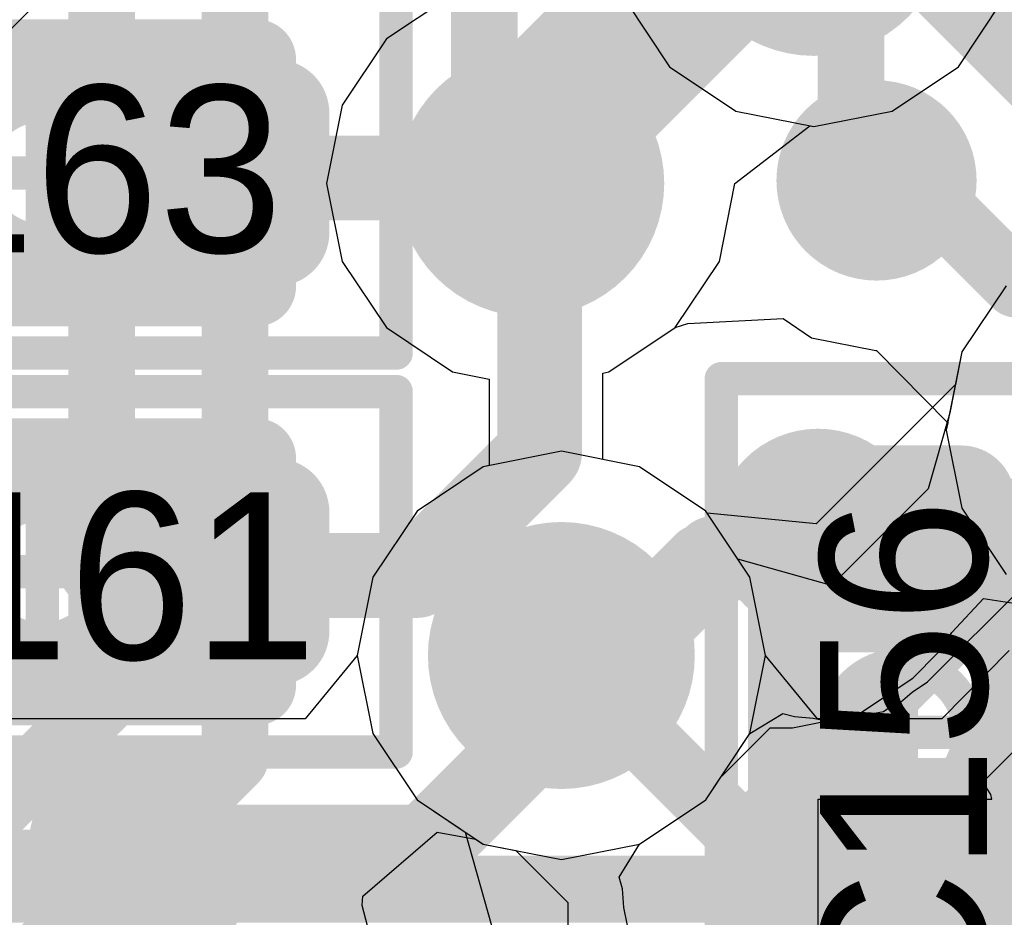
# Model space of a CAD drawing. Header units: millimetres. Extents: x -2 to 68, y -2 to 27.4.
# Tile 215 of 256: x 22.6 to 24, y 19.3 to 20.6. Entities that reach past the tile are written whole.
import ezdxf

# ---------------------------------------------------------------- set-up
doc = ezdxf.new("R2010")
doc.units = ezdxf.units.MM
for name, color, linetype in [('BottomLayer', 5, 'Continuous'), ('BottomPaste', 16, 'Continuous'), ('BottomSolder', 6, 'Continuous'), ('DrillGuide', 244, 'Continuous'), ('Mechanical13', 56, 'Continuous'), ('Mechanical15', 56, 'Continuous'), ('Mechanical2', 216, 'Continuous'), ('MidLayer1', 16, 'Continuous'), ('MidLayer2', 76, 'Continuous'), ('MidLayer3', 90, 'Continuous'), ('MidLayer4', 156, 'Continuous'), ('MidLayer5', 130, 'Continuous'), ('MidLayer6', 216, 'Continuous'), ('MidLayer7', 6, 'Continuous'), ('MidLayer8', 54, 'Continuous'), ('MultiLayer', 9, 'Continuous'), ('TopLayer', 1, 'Continuous'), ('TopPaste', 8, 'Continuous'), ('TopSolder', 216, 'Continuous'), ('ViaHoleLayer', 16, 'Continuous')]:
    doc.layers.add(name, color=color, linetype=linetype)

# ---------------------------------------------------------------- blocks, each defined once
blk = doc.blocks.new('SDINBDG4_16G_F_________1_B_51')
at = {"layer": 'BottomLayer', "const_width": 0.125}
for points in [[(-2.3125, 1.75, 1), (-2.1875, 1.75, 1)], [(-2.3125, 1.25, 1), (-2.1875, 1.25, 1)], [(-1.3125, 1.25, 1), (-1.1875, 1.25, 1)], [(-2.3125, 0.75, 1), (-2.1875, 0.75, 1)], [(-1.3125, 0.75, 1), (-1.1875, 0.75, 1)]]:
    blk.add_lwpolyline(points, format="xyb", close=True, dxfattribs=at)
at = {"layer": 'BottomPaste', "const_width": 0.125}
for points in [[(-2.3125, 1.75, 1), (-2.1875, 1.75, 1)], [(-2.3125, 1.25, 1), (-2.1875, 1.25, 1)], [(-1.3125, 1.25, 1), (-1.1875, 1.25, 1)], [(-2.3125, 0.75, 1), (-2.1875, 0.75, 1)], [(-1.3125, 0.75, 1), (-1.1875, 0.75, 1)]]:
    blk.add_lwpolyline(points, format="xyb", close=True, dxfattribs=at)
at = {"layer": 'BottomSolder', "const_width": 0.155}
for points in [[(-2.3275, 1.75, 1), (-2.1725, 1.75, 1)], [(-2.3275, 1.25, 1), (-2.1725, 1.25, 1)], [(-1.3275, 1.25, 1), (-1.1725, 1.25, 1)], [(-2.3275, 0.75, 1), (-2.1725, 0.75, 1)], [(-1.3275, 0.75, 1), (-1.1725, 0.75, 1)]]:
    blk.add_lwpolyline(points, format="xyb", close=True, dxfattribs=at)
blk = doc.blocks.new('CAP_0201_215')
at = {"layer": 'Mechanical13', "const_width": 0.12}
for points in [[(-0.32, -0.17), (-0.32, 0.17)], [(0.32, 0.17), (-0.32, 0.17)], [(0.32, -0.17), (0.32, 0.17)], [(0.32, -0.17), (-0.32, -0.17)]]:
    blk.add_lwpolyline(points, dxfattribs=at)
at = {"layer": 'Mechanical13', "const_width": 0.06}
for points in [[(-0.35, 0.17, 1), (-0.29, 0.17, 1)], [(-0.35, 0.17, 1), (-0.29, 0.17, 1)], [(0.29, 0.17, 1), (0.35, 0.17, 1)], [(0.29, 0.17, 1), (0.35, 0.17, 1)], [(-0.35, -0.17, 1), (-0.29, -0.17, 1)], [(-0.35, -0.17, 1), (-0.29, -0.17, 1)], [(0.29, -0.17, 1), (0.35, -0.17, 1)], [(0.29, -0.17, 1), (0.35, -0.17, 1)]]:
    blk.add_lwpolyline(points, format="xyb", close=True, dxfattribs=at)
at = {"layer": 'Mechanical15', "const_width": 0.05}
for points in [[(-0.53, -0.27), (-0.53, 0.27)], [(0.53, 0.27), (-0.53, 0.27)], [(0.53, -0.27), (0.53, 0.27)], [(0, -0.135), (0, 0.135)], [(0.135, 0), (-0.135, 0)], [(0.53, -0.27), (-0.53, -0.27)]]:
    blk.add_lwpolyline(points, dxfattribs=at)
at = {"layer": 'Mechanical15'}
for points, const_width in [([(-0.5425, 0.27, 1), (-0.5175, 0.27, 1)], 0.025), ([(-0.5425, 0.27, 1), (-0.5175, 0.27, 1)], 0.025), ([(0.5175, 0.27, 1), (0.5425, 0.27, 1)], 0.025), ([(0.5175, 0.27, 1), (0.5425, 0.27, 1)], 0.025), ([(-0.0125, 0.135, 1), (0.0125, 0.135, 1)], 0.025), ([(0.1013, 0, 1), (-0.1013, 0, 1)], 0.05), ([(-0.1475, 0, 1), (-0.1225, 0, 1)], 0.025), ([(-0.1138, 0, 1), (-0.0888, 0, 1)], 0.025), ([(0.0888, 0, 1), (0.1138, 0, 1)], 0.025), ([(0.1225, 0, 1), (0.1475, 0, 1)], 0.025), ([(-0.0125, -0.135, 1), (0.0125, -0.135, 1)], 0.025), ([(-0.5425, -0.27, 1), (-0.5175, -0.27, 1)], 0.025), ([(-0.5425, -0.27, 1), (-0.5175, -0.27, 1)], 0.025), ([(0.5175, -0.27, 1), (0.5425, -0.27, 1)], 0.025), ([(0.5175, -0.27, 1), (0.5425, -0.27, 1)], 0.025)]:
    blk.add_lwpolyline(points, format="xyb", close=True, dxfattribs=dict(at, const_width=const_width))
at = {"layer": 'TopLayer', "const_width": 0.0806}
for points in [[(-0.3897, 0.0894, 1), (-0.3091, 0.0894, 1)], [(-0.2409, 0.0894, 1), (-0.1603, 0.0894, 1)], [(0.1603, 0.0894, 1), (0.2409, 0.0894, 1)], [(0.3091, 0.0894, 1), (0.3897, 0.0894, 1)], [(-0.3897, -0.0894, 1), (-0.3091, -0.0894, 1)], [(-0.2409, -0.0894, 1), (-0.1603, -0.0894, 1)], [(0.1603, -0.0894, 1), (0.2409, -0.0894, 1)], [(0.3091, -0.0894, 1), (0.3897, -0.0894, 1)]]:
    blk.add_lwpolyline(points, format="xyb", close=True, dxfattribs=at)
at = {"layer": 'TopLayer'}
for points in [[(-0.2006, 0.17), (-0.3494, 0.17), (-0.2006, -0.17), (-0.3494, -0.17)], [(0.2006, -0.17), (0.3494, -0.17), (0.2006, 0.17), (0.3494, 0.17)], [(-0.12, 0.0894), (-0.43, 0.0894), (-0.12, -0.0894), (-0.43, -0.0894)], [(0.12, -0.0894), (0.43, -0.0894), (0.12, 0.0894), (0.43, 0.0894)]]:
    blk.add_solid(points, dxfattribs=at)
at = {"layer": 'TopPaste', "const_width": 0.0806}
for points in [[(-0.3897, 0.0894, 1), (-0.3091, 0.0894, 1)], [(-0.2409, 0.0894, 1), (-0.1603, 0.0894, 1)], [(0.1603, 0.0894, 1), (0.2409, 0.0894, 1)], [(0.3091, 0.0894, 1), (0.3897, 0.0894, 1)], [(-0.3897, -0.0894, 1), (-0.3091, -0.0894, 1)], [(-0.2409, -0.0894, 1), (-0.1603, -0.0894, 1)], [(0.1603, -0.0894, 1), (0.2409, -0.0894, 1)], [(0.3091, -0.0894, 1), (0.3897, -0.0894, 1)]]:
    blk.add_lwpolyline(points, format="xyb", close=True, dxfattribs=at)
at = {"layer": 'TopPaste'}
for points in [[(-0.2006, 0.17), (-0.3494, 0.17), (-0.2006, -0.17), (-0.3494, -0.17)], [(0.2006, -0.17), (0.3494, -0.17), (0.2006, 0.17), (0.3494, 0.17)], [(-0.12, 0.0894), (-0.43, 0.0894), (-0.12, -0.0894), (-0.43, -0.0894)], [(0.12, -0.0894), (0.43, -0.0894), (0.12, 0.0894), (0.43, 0.0894)]]:
    blk.add_solid(points, dxfattribs=at)
at = {"layer": 'TopSolder', "const_width": 0.0806}
for points in [[(-0.3897, 0.0894, 1), (-0.3091, 0.0894, 1)], [(-0.2409, 0.0894, 1), (-0.1603, 0.0894, 1)], [(0.1603, 0.0894, 1), (0.2409, 0.0894, 1)], [(0.3091, 0.0894, 1), (0.3897, 0.0894, 1)], [(-0.3897, -0.0894, 1), (-0.3091, -0.0894, 1)], [(-0.2409, -0.0894, 1), (-0.1603, -0.0894, 1)], [(0.1603, -0.0894, 1), (0.2409, -0.0894, 1)], [(0.3091, -0.0894, 1), (0.3897, -0.0894, 1)]]:
    blk.add_lwpolyline(points, format="xyb", close=True, dxfattribs=at)
at = {"layer": 'TopSolder'}
for points in [[(-0.2006, 0.17), (-0.3494, 0.17), (-0.2006, -0.17), (-0.3494, -0.17)], [(0.2006, -0.17), (0.3494, -0.17), (0.2006, 0.17), (0.3494, 0.17)], [(-0.12, 0.0894), (-0.43, 0.0894), (-0.12, -0.0894), (-0.43, -0.0894)], [(0.12, -0.0894), (0.43, -0.0894), (0.12, 0.0894), (0.43, 0.0894)]]:
    blk.add_solid(points, dxfattribs=at)
blk = doc.blocks.new('CAP_0201_329')
at = {"layer": 'Mechanical13', "const_width": 0.12}
for points in [[(-0.32, -0.17), (-0.32, 0.17)], [(-0.32, 0.17), (0.32, 0.17)], [(0.32, -0.17), (0.32, 0.17)], [(-0.32, -0.17), (0.32, -0.17)]]:
    blk.add_lwpolyline(points, dxfattribs=at)
at = {"layer": 'Mechanical13', "const_width": 0.06}
for points in [[(-0.35, 0.17, 1), (-0.29, 0.17, 1)], [(-0.35, 0.17, 1), (-0.29, 0.17, 1)], [(0.29, 0.17, 1), (0.35, 0.17, 1)], [(0.29, 0.17, 1), (0.35, 0.17, 1)], [(-0.35, -0.17, 1), (-0.29, -0.17, 1)], [(-0.35, -0.17, 1), (-0.29, -0.17, 1)], [(0.29, -0.17, 1), (0.35, -0.17, 1)], [(0.29, -0.17, 1), (0.35, -0.17, 1)]]:
    blk.add_lwpolyline(points, format="xyb", close=True, dxfattribs=at)
at = {"layer": 'Mechanical15', "const_width": 0.05}
for points in [[(-0.53, -0.27), (-0.53, 0.27)], [(-0.53, 0.27), (0.53, 0.27)], [(0.53, -0.27), (0.53, 0.27)], [(0, -0.135), (0, 0.135)], [(-0.135, 0), (0.135, 0)], [(-0.53, -0.27), (0.53, -0.27)]]:
    blk.add_lwpolyline(points, dxfattribs=at)
at = {"layer": 'Mechanical15'}
for points, const_width in [([(-0.5425, 0.27, 1), (-0.5175, 0.27, 1)], 0.025), ([(-0.5425, 0.27, 1), (-0.5175, 0.27, 1)], 0.025), ([(0.5175, 0.27, 1), (0.5425, 0.27, 1)], 0.025), ([(0.5175, 0.27, 1), (0.5425, 0.27, 1)], 0.025), ([(-0.0125, 0.135, 1), (0.0125, 0.135, 1)], 0.025), ([(0.1013, 0, 1), (-0.1013, 0, 1)], 0.05), ([(-0.1475, 0, 1), (-0.1225, 0, 1)], 0.025), ([(-0.1138, 0, 1), (-0.0888, 0, 1)], 0.025), ([(0.0888, 0, 1), (0.1138, 0, 1)], 0.025), ([(0.1225, 0, 1), (0.1475, 0, 1)], 0.025), ([(-0.0125, -0.135, 1), (0.0125, -0.135, 1)], 0.025), ([(-0.5425, -0.27, 1), (-0.5175, -0.27, 1)], 0.025), ([(-0.5425, -0.27, 1), (-0.5175, -0.27, 1)], 0.025), ([(0.5175, -0.27, 1), (0.5425, -0.27, 1)], 0.025), ([(0.5175, -0.27, 1), (0.5425, -0.27, 1)], 0.025)]:
    blk.add_lwpolyline(points, format="xyb", close=True, dxfattribs=dict(at, const_width=const_width))
at = {"layer": 'TopLayer', "const_width": 0.0806}
for points in [[(-0.3897, 0.0894, 1), (-0.3091, 0.0894, 1)], [(-0.2409, 0.0894, 1), (-0.1603, 0.0894, 1)], [(0.1603, 0.0894, 1), (0.2409, 0.0894, 1)], [(0.3091, 0.0894, 1), (0.3897, 0.0894, 1)], [(-0.3897, -0.0894, 1), (-0.3091, -0.0894, 1)], [(-0.2409, -0.0894, 1), (-0.1603, -0.0894, 1)], [(0.1603, -0.0894, 1), (0.2409, -0.0894, 1)], [(0.3091, -0.0894, 1), (0.3897, -0.0894, 1)]]:
    blk.add_lwpolyline(points, format="xyb", close=True, dxfattribs=at)
at = {"layer": 'TopLayer'}
for points in [[(-0.2006, 0.17), (-0.3494, 0.17), (-0.2006, -0.17), (-0.3494, -0.17)], [(0.2006, -0.17), (0.3494, -0.17), (0.2006, 0.17), (0.3494, 0.17)], [(-0.12, 0.0894), (-0.43, 0.0894), (-0.12, -0.0894), (-0.43, -0.0894)], [(0.12, -0.0894), (0.43, -0.0894), (0.12, 0.0894), (0.43, 0.0894)]]:
    blk.add_solid(points, dxfattribs=at)
at = {"layer": 'TopPaste', "const_width": 0.0806}
for points in [[(-0.3897, 0.0894, 1), (-0.3091, 0.0894, 1)], [(-0.2409, 0.0894, 1), (-0.1603, 0.0894, 1)], [(0.1603, 0.0894, 1), (0.2409, 0.0894, 1)], [(0.3091, 0.0894, 1), (0.3897, 0.0894, 1)], [(-0.3897, -0.0894, 1), (-0.3091, -0.0894, 1)], [(-0.2409, -0.0894, 1), (-0.1603, -0.0894, 1)], [(0.1603, -0.0894, 1), (0.2409, -0.0894, 1)], [(0.3091, -0.0894, 1), (0.3897, -0.0894, 1)]]:
    blk.add_lwpolyline(points, format="xyb", close=True, dxfattribs=at)
at = {"layer": 'TopPaste'}
for points in [[(-0.2006, 0.17), (-0.3494, 0.17), (-0.2006, -0.17), (-0.3494, -0.17)], [(0.2006, -0.17), (0.3494, -0.17), (0.2006, 0.17), (0.3494, 0.17)], [(-0.12, 0.0894), (-0.43, 0.0894), (-0.12, -0.0894), (-0.43, -0.0894)], [(0.12, -0.0894), (0.43, -0.0894), (0.12, 0.0894), (0.43, 0.0894)]]:
    blk.add_solid(points, dxfattribs=at)
at = {"layer": 'TopSolder', "const_width": 0.0806}
for points in [[(-0.3897, 0.0894, 1), (-0.3091, 0.0894, 1)], [(-0.2409, 0.0894, 1), (-0.1603, 0.0894, 1)], [(0.1603, 0.0894, 1), (0.2409, 0.0894, 1)], [(0.3091, 0.0894, 1), (0.3897, 0.0894, 1)], [(-0.3897, -0.0894, 1), (-0.3091, -0.0894, 1)], [(-0.2409, -0.0894, 1), (-0.1603, -0.0894, 1)], [(0.1603, -0.0894, 1), (0.2409, -0.0894, 1)], [(0.3091, -0.0894, 1), (0.3897, -0.0894, 1)]]:
    blk.add_lwpolyline(points, format="xyb", close=True, dxfattribs=at)
at = {"layer": 'TopSolder'}
for points in [[(-0.2006, 0.17), (-0.3494, 0.17), (-0.2006, -0.17), (-0.3494, -0.17)], [(0.2006, -0.17), (0.3494, -0.17), (0.2006, 0.17), (0.3494, 0.17)], [(-0.12, 0.0894), (-0.43, 0.0894), (-0.12, -0.0894), (-0.43, -0.0894)], [(0.12, -0.0894), (0.43, -0.0894), (0.12, 0.0894), (0.43, 0.0894)]]:
    blk.add_solid(points, dxfattribs=at)
blk = doc.blocks.new('CAP_0201_331')
at = {"layer": 'Mechanical13', "const_width": 0.12}
for points in [[(-0.32, -0.17), (-0.32, 0.17)], [(-0.32, 0.17), (0.32, 0.17)], [(0.32, -0.17), (0.32, 0.17)], [(-0.32, -0.17), (0.32, -0.17)]]:
    blk.add_lwpolyline(points, dxfattribs=at)
at = {"layer": 'Mechanical13', "const_width": 0.06}
for points in [[(-0.35, 0.17, 1), (-0.29, 0.17, 1)], [(-0.35, 0.17, 1), (-0.29, 0.17, 1)], [(0.29, 0.17, 1), (0.35, 0.17, 1)], [(0.29, 0.17, 1), (0.35, 0.17, 1)], [(-0.35, -0.17, 1), (-0.29, -0.17, 1)], [(-0.35, -0.17, 1), (-0.29, -0.17, 1)], [(0.29, -0.17, 1), (0.35, -0.17, 1)], [(0.29, -0.17, 1), (0.35, -0.17, 1)]]:
    blk.add_lwpolyline(points, format="xyb", close=True, dxfattribs=at)
at = {"layer": 'Mechanical15', "const_width": 0.05}
for points in [[(-0.53, -0.27), (-0.53, 0.27)], [(-0.53, 0.27), (0.53, 0.27)], [(0.53, -0.27), (0.53, 0.27)], [(0, -0.135), (0, 0.135)], [(-0.135, 0), (0.135, 0)], [(-0.53, -0.27), (0.53, -0.27)]]:
    blk.add_lwpolyline(points, dxfattribs=at)
at = {"layer": 'Mechanical15'}
for points, const_width in [([(-0.5425, 0.27, 1), (-0.5175, 0.27, 1)], 0.025), ([(-0.5425, 0.27, 1), (-0.5175, 0.27, 1)], 0.025), ([(0.5175, 0.27, 1), (0.5425, 0.27, 1)], 0.025), ([(0.5175, 0.27, 1), (0.5425, 0.27, 1)], 0.025), ([(-0.0125, 0.135, 1), (0.0125, 0.135, 1)], 0.025), ([(0.1013, 0, 1), (-0.1013, 0, 1)], 0.05), ([(-0.1475, 0, 1), (-0.1225, 0, 1)], 0.025), ([(-0.1138, 0, 1), (-0.0888, 0, 1)], 0.025), ([(0.0888, 0, 1), (0.1138, 0, 1)], 0.025), ([(0.1225, 0, 1), (0.1475, 0, 1)], 0.025), ([(-0.0125, -0.135, 1), (0.0125, -0.135, 1)], 0.025), ([(-0.5425, -0.27, 1), (-0.5175, -0.27, 1)], 0.025), ([(-0.5425, -0.27, 1), (-0.5175, -0.27, 1)], 0.025), ([(0.5175, -0.27, 1), (0.5425, -0.27, 1)], 0.025), ([(0.5175, -0.27, 1), (0.5425, -0.27, 1)], 0.025)]:
    blk.add_lwpolyline(points, format="xyb", close=True, dxfattribs=dict(at, const_width=const_width))
at = {"layer": 'TopLayer', "const_width": 0.0806}
for points in [[(-0.3897, 0.0894, 1), (-0.3091, 0.0894, 1)], [(-0.2409, 0.0894, 1), (-0.1603, 0.0894, 1)], [(0.1603, 0.0894, 1), (0.2409, 0.0894, 1)], [(0.3091, 0.0894, 1), (0.3897, 0.0894, 1)], [(-0.3897, -0.0894, 1), (-0.3091, -0.0894, 1)], [(-0.2409, -0.0894, 1), (-0.1603, -0.0894, 1)], [(0.1603, -0.0894, 1), (0.2409, -0.0894, 1)], [(0.3091, -0.0894, 1), (0.3897, -0.0894, 1)]]:
    blk.add_lwpolyline(points, format="xyb", close=True, dxfattribs=at)
at = {"layer": 'TopLayer'}
for points in [[(-0.2006, 0.17), (-0.3494, 0.17), (-0.2006, -0.17), (-0.3494, -0.17)], [(0.2006, -0.17), (0.3494, -0.17), (0.2006, 0.17), (0.3494, 0.17)], [(-0.12, 0.0894), (-0.43, 0.0894), (-0.12, -0.0894), (-0.43, -0.0894)], [(0.12, -0.0894), (0.43, -0.0894), (0.12, 0.0894), (0.43, 0.0894)]]:
    blk.add_solid(points, dxfattribs=at)
at = {"layer": 'TopPaste', "const_width": 0.0806}
for points in [[(-0.3897, 0.0894, 1), (-0.3091, 0.0894, 1)], [(-0.2409, 0.0894, 1), (-0.1603, 0.0894, 1)], [(0.1603, 0.0894, 1), (0.2409, 0.0894, 1)], [(0.3091, 0.0894, 1), (0.3897, 0.0894, 1)], [(-0.3897, -0.0894, 1), (-0.3091, -0.0894, 1)], [(-0.2409, -0.0894, 1), (-0.1603, -0.0894, 1)], [(0.1603, -0.0894, 1), (0.2409, -0.0894, 1)], [(0.3091, -0.0894, 1), (0.3897, -0.0894, 1)]]:
    blk.add_lwpolyline(points, format="xyb", close=True, dxfattribs=at)
at = {"layer": 'TopPaste'}
for points in [[(-0.2006, 0.17), (-0.3494, 0.17), (-0.2006, -0.17), (-0.3494, -0.17)], [(0.2006, -0.17), (0.3494, -0.17), (0.2006, 0.17), (0.3494, 0.17)], [(-0.12, 0.0894), (-0.43, 0.0894), (-0.12, -0.0894), (-0.43, -0.0894)], [(0.12, -0.0894), (0.43, -0.0894), (0.12, 0.0894), (0.43, 0.0894)]]:
    blk.add_solid(points, dxfattribs=at)
at = {"layer": 'TopSolder', "const_width": 0.0806}
for points in [[(-0.3897, 0.0894, 1), (-0.3091, 0.0894, 1)], [(-0.2409, 0.0894, 1), (-0.1603, 0.0894, 1)], [(0.1603, 0.0894, 1), (0.2409, 0.0894, 1)], [(0.3091, 0.0894, 1), (0.3897, 0.0894, 1)], [(-0.3897, -0.0894, 1), (-0.3091, -0.0894, 1)], [(-0.2409, -0.0894, 1), (-0.1603, -0.0894, 1)], [(0.1603, -0.0894, 1), (0.2409, -0.0894, 1)], [(0.3091, -0.0894, 1), (0.3897, -0.0894, 1)]]:
    blk.add_lwpolyline(points, format="xyb", close=True, dxfattribs=at)
at = {"layer": 'TopSolder'}
for points in [[(-0.2006, 0.17), (-0.3494, 0.17), (-0.2006, -0.17), (-0.3494, -0.17)], [(0.2006, -0.17), (0.3494, -0.17), (0.2006, 0.17), (0.3494, 0.17)], [(-0.12, 0.0894), (-0.43, 0.0894), (-0.12, -0.0894), (-0.43, -0.0894)], [(0.12, -0.0894), (0.43, -0.0894), (0.12, 0.0894), (0.43, 0.0894)]]:
    blk.add_solid(points, dxfattribs=at)

msp = doc.modelspace()

# ---------------------------------------------------------------- linework, layer by layer
at = {"layer": 'BottomLayer'}
for p, q in [((23.9984, 19.477), (24.0884, 19.5671)), ((23.9988, 19.4726), (23.9984, 19.477)), ((24.009, 19.4573), (23.9988, 19.4726)), ((23.75, 19.25), (23.75, 19.45)), ((23.75, 19.45), (24.0105, 19.45)), ((24.0105, 19.45), (24.009, 19.4573))]:
    msp.add_line(p, q, dxfattribs=at)
at = {"layer": 'BottomLayer', "const_width": 0.1}
for points in [[(23.25, 20.4421), (23.25, 21.35)], [(23.75, 20.85), (24.248, 20.352)], [(23.25, 20.4421), (23.3195, 20.3726)], [(23.7716, 19.35), (23.8836, 19.462)], [(23.8836, 19.462), (24.7731, 19.462)], [(23.75, 19.35), (23.7716, 19.35)]]:
    msp.add_lwpolyline(points, dxfattribs=at)
at = {"layer": 'BottomLayer'}
for points, const_width in [([(23.2195, 20.3726, 1), (23.4195, 20.3726, 1)], 0.2), ([(23.225, 20.4421, 1), (23.275, 20.4421, 1)], 0.05), ([(23.225, 20.4421, 1), (23.275, 20.4421, 1)], 0.05), ([(23.2945, 20.3726, 1), (23.3445, 20.3726, 1)], 0.05), ([(23.675, 19.85, 1), (23.825, 19.85, 1)], 0.15), ([(23.8586, 19.462, 1), (23.9086, 19.462, 1)], 0.05), ([(23.8586, 19.462, 1), (23.9086, 19.462, 1)], 0.05), ([(23.725, 19.35, 1), (23.775, 19.35, 1)], 0.05), ([(23.7466, 19.35, 1), (23.7966, 19.35, 1)], 0.05), ([(23.7466, 19.35, 1), (23.7966, 19.35, 1)], 0.05)]:
    msp.add_lwpolyline(points, format="xyb", close=True, dxfattribs=dict(at, const_width=const_width))
at = {"layer": 'DrillGuide'}
for points, const_width in [([(23.2695, 20.3726, 1), (23.3695, 20.3726, 1)], 0.1), ([(23.8126, 20.3769, 1), (23.8626, 20.3769, 1)], 0.05), ([(23.725, 19.85, 1), (23.775, 19.85, 1)], 0.05), ([(23.3153, 19.6653, 1), (23.4153, 19.6653, 1)], 0.1), ([(22.6919, 19.3785, 1), (22.7419, 19.3785, 1)], 0.05)]:
    msp.add_lwpolyline(points, format="xyb", close=True, dxfattribs=dict(at, const_width=const_width))
at = {"layer": 'MidLayer1'}
for p, q in [((23.2024, 20.6552), (23.1032, 20.5889)), ((23.1032, 20.5889), (23.0369, 20.4897)), ((23.0369, 20.4897), (23.0136, 20.3726)), ((23.0136, 20.3726), (23.0369, 20.2556)), ((23.0369, 20.2556), (23.1032, 20.1564)), ((23.1032, 20.1564), (23.2024, 20.09)), ((23.4365, 20.09), (23.5358, 20.1564)), ((23.5358, 20.1564), (23.5549, 20.1627)), ((23.5549, 20.1627), (23.6975, 20.1699)), ((23.6975, 20.1699), (23.7401, 20.1414)), ((23.7401, 20.1414), (23.8364, 20.1223)), ((23.8364, 20.1223), (23.8377, 20.122)), ((23.8377, 20.122), (23.9443, 20.0138)), ((23.2024, 20.09), (23.2571, 20.0792)), ((23.4277, 20.0883), (23.4365, 20.09)), ((23.4277, 19.9588), (23.4277, 20.0883)), ((23.2571, 20.0792), (23.2571, 19.9497)), ((23.9443, 20.0138), (23.9421, 20.003)), ((23.9421, 20.003), (23.9654, 19.8859)), ((23.2571, 19.9497), (23.2483, 19.9479)), ((23.4824, 19.9479), (23.4277, 19.9588)), ((23.2483, 19.9479), (23.149, 19.8816)), ((23.5816, 19.8816), (23.4824, 19.9479)), ((23.149, 19.8816), (23.0827, 19.7824)), ((23.6479, 19.7824), (23.5816, 19.8816)), ((23.9654, 19.8859), (24.0317, 19.7867)), ((23.0827, 19.7824), (23.0595, 19.6653)), ((23.6712, 19.6653), (23.6479, 19.7824)), ((23.0595, 19.6653), (23.0827, 19.5483)), ((23.6479, 19.5483), (23.6712, 19.6653)), ((23.0827, 19.5483), (23.149, 19.449)), ((23.5816, 19.449), (23.6479, 19.5483)), ((23.149, 19.449), (23.2483, 19.3827)), ((23.4824, 19.3827), (23.5816, 19.449)), ((23.2483, 19.3827), (23.3653, 19.3595)), ((23.3653, 19.3595), (23.4824, 19.3827))]:
    msp.add_line(p, q, dxfattribs=at)
for points, const_width in [([(23.6439, 20.7635, 1), (23.8439, 20.7635, 1)], 0.2), ([(23.2195, 20.3726, 1), (23.4195, 20.3726, 1)], 0.2), ([(23.7626, 20.3769, 1), (23.9126, 20.3769, 1)], 0.15), ([(23.7744, 20.4152, 1), (23.8243, 20.4152, 1)], 0.05), ([(23.7744, 20.4152, 1), (23.8243, 20.4152, 1)], 0.05), ([(23.8126, 20.3769, 1), (23.8626, 20.3769, 1)], 0.05), ([(23.2653, 19.6653, 1), (23.4653, 19.6653, 1)], 0.2), ([(22.6419, 19.3785, 1), (22.7919, 19.3785, 1)], 0.15)]:
    msp.add_lwpolyline(points, format="xyb", close=True, dxfattribs=dict(at, const_width=const_width))
at = {"layer": 'MidLayer1', "const_width": 0.1}
for points in [[(23.7994, 20.4152), (23.7994, 20.708)], [(23.7994, 20.4152), (23.8376, 20.3769)]]:
    msp.add_lwpolyline(points, dxfattribs=at)
at = {"layer": 'MidLayer2'}
for p, q in [((22.5065, 20.5698), (22.8552, 20.9185)), ((23.2024, 20.6552), (23.1032, 20.5889)), ((23.9602, 20.5472), (24.0265, 20.6464)), ((23.1032, 20.5889), (23.0369, 20.4897)), ((23.8609, 20.4809), (23.9602, 20.5472)), ((23.0369, 20.4897), (23.0136, 20.3726)), ((23.7439, 20.4576), (23.8609, 20.4809)), ((23.6254, 20.3726), (23.7377, 20.4588)), ((23.7377, 20.4588), (23.7439, 20.4576)), ((23.0136, 20.3726), (23.0369, 20.2556)), ((23.6021, 20.2556), (23.6254, 20.3726)), ((23.0369, 20.2556), (23.1032, 20.1564)), ((23.5358, 20.1564), (23.6021, 20.2556)), ((24.0317, 20.2193), (23.9654, 20.1201)), ((23.1032, 20.1564), (23.2024, 20.09)), ((23.4365, 20.09), (23.5358, 20.1564)), ((23.9654, 20.1201), (23.9421, 20.003)), ((23.2024, 20.09), (23.2571, 20.0792)), ((23.4277, 20.0883), (23.4365, 20.09)), ((23.4277, 19.9588), (23.4277, 20.0883)), ((23.2571, 20.0792), (23.2571, 19.9497)), ((23.9421, 20.003), (23.9654, 19.8859)), ((23.2571, 19.9497), (23.2483, 19.9479)), ((23.4824, 19.9479), (23.4277, 19.9588)), ((23.2483, 19.9479), (23.149, 19.8816)), ((23.5816, 19.8816), (23.4824, 19.9479)), ((23.149, 19.8816), (23.0827, 19.7824)), ((23.6479, 19.7824), (23.5816, 19.8816)), ((23.9654, 19.8859), (24.0317, 19.7867)), ((23.0827, 19.7824), (23.0595, 19.6653)), ((23.6712, 19.6653), (23.6479, 19.7824)), ((23.0595, 19.6653), (23.0827, 19.5483)), ((23.6479, 19.5483), (23.6712, 19.6653)), ((23.0827, 19.5483), (23.149, 19.449)), ((23.5816, 19.449), (23.6479, 19.5483)), ((23.149, 19.449), (23.2483, 19.3827)), ((23.4824, 19.3827), (23.5816, 19.449)), ((23.2483, 19.3827), (23.3653, 19.3595)), ((23.3653, 19.3595), (23.4824, 19.3827))]:
    msp.add_line(p, q, dxfattribs=at)
at = {"layer": 'MidLayer2', "const_width": 0.2}
for points in [[(23.6439, 20.7635, 1), (23.8439, 20.7635, 1)], [(23.2195, 20.3726, 1), (23.4195, 20.3726, 1)], [(23.2653, 19.6653, 1), (23.4653, 19.6653, 1)]]:
    msp.add_lwpolyline(points, format="xyb", close=True, dxfattribs=at)
at = {"layer": 'MidLayer3'}
for p, q in [((23.2024, 20.6552), (23.1032, 20.5889)), ((23.9602, 20.5472), (24.0265, 20.6464)), ((23.1032, 20.5889), (23.0369, 20.4897)), ((23.8609, 20.4809), (23.9602, 20.5472)), ((23.0369, 20.4897), (23.0136, 20.3726)), ((23.7439, 20.4576), (23.8609, 20.4809)), ((23.6254, 20.3726), (23.7377, 20.4588)), ((23.7377, 20.4588), (23.7439, 20.4576)), ((23.0136, 20.3726), (23.0369, 20.2556)), ((23.6021, 20.2556), (23.6254, 20.3726)), ((23.0369, 20.2556), (23.1032, 20.1564)), ((23.5358, 20.1564), (23.6021, 20.2556)), ((24.0317, 20.2193), (23.9654, 20.1201)), ((23.1032, 20.1564), (23.2024, 20.09)), ((23.4365, 20.09), (23.5358, 20.1564)), ((23.9654, 20.1201), (23.9421, 20.003)), ((23.2024, 20.09), (23.2571, 20.0792)), ((23.4277, 20.0883), (23.4365, 20.09)), ((23.4277, 19.9588), (23.4277, 20.0883)), ((23.2571, 20.0792), (23.2571, 19.9497)), ((23.9421, 20.003), (23.9654, 19.8859)), ((23.2571, 19.9497), (23.2483, 19.9479)), ((23.4824, 19.9479), (23.4277, 19.9588)), ((23.2483, 19.9479), (23.149, 19.8816)), ((23.5816, 19.8816), (23.4824, 19.9479)), ((23.149, 19.8816), (23.0827, 19.7824)), ((23.6479, 19.7824), (23.5816, 19.8816)), ((23.9654, 19.8859), (24.0317, 19.7867)), ((23.0827, 19.7824), (23.0595, 19.6653)), ((23.6712, 19.6653), (23.6479, 19.7824)), ((23.0595, 19.6653), (23.0827, 19.5483)), ((23.6479, 19.5483), (23.6712, 19.6653)), ((23.0827, 19.5483), (23.149, 19.449)), ((23.5816, 19.449), (23.6479, 19.5483)), ((23.149, 19.449), (23.2483, 19.3827)), ((23.4824, 19.3827), (23.5816, 19.449)), ((23.2483, 19.3827), (23.3653, 19.3595)), ((23.3653, 19.3595), (23.4824, 19.3827))]:
    msp.add_line(p, q, dxfattribs=at)
at = {"layer": 'MidLayer3', "const_width": 0.2}
for points in [[(23.6439, 20.7635, 1), (23.8439, 20.7635, 1)], [(23.2195, 20.3726, 1), (23.4195, 20.3726, 1)], [(23.2653, 19.6653, 1), (23.4653, 19.6653, 1)]]:
    msp.add_lwpolyline(points, format="xyb", close=True, dxfattribs=at)
at = {"layer": 'MidLayer4'}
for p, q in [((23.2024, 20.6552), (23.1032, 20.5889)), ((23.1032, 20.5889), (23.0369, 20.4897)), ((23.0369, 20.4897), (23.0136, 20.3726)), ((23.0136, 20.3726), (23.0369, 20.2556)), ((23.0369, 20.2556), (23.1032, 20.1564)), ((23.1032, 20.1564), (23.2024, 20.09)), ((23.2024, 20.09), (23.2571, 20.0792)), ((23.2571, 20.0792), (23.2571, 19.9497)), ((23.2571, 19.9497), (23.2483, 19.9479)), ((23.2483, 19.9479), (23.149, 19.8816)), ((23.149, 19.8816), (23.0827, 19.7824)), ((23.0827, 19.7824), (23.0595, 19.6653)), ((23.9504, 19.6999), (23.9979, 19.7506)), ((23.9979, 19.7506), (24.1112, 19.7336)), ((23.9302, 19.6698), (23.9504, 19.6999)), ((23.892, 19.6315), (23.9302, 19.6698)), ((23.0595, 19.6653), (23.0827, 19.5483)), ((23.8093, 19.5762), (23.892, 19.6315)), ((23.7117, 19.5568), (23.8093, 19.5762)), ((23.6063, 19.4851), (23.6781, 19.5568)), ((23.6781, 19.5568), (23.7117, 19.5568)), ((23.0827, 19.5483), (23.149, 19.449)), ((23.5816, 19.449), (23.6052, 19.4844)), ((23.6052, 19.4844), (23.6063, 19.4851)), ((23.149, 19.449), (23.2483, 19.3827)), ((23.4824, 19.3827), (23.5816, 19.449)), ((23.2483, 19.3827), (23.3653, 19.3595)), ((23.3653, 19.3595), (23.4824, 19.3827))]:
    msp.add_line(p, q, dxfattribs=at)
for points, const_width in [([(23.6439, 20.7635, 1), (23.8439, 20.7635, 1)], 0.2), ([(23.2195, 20.3726, 1), (23.4195, 20.3726, 1)], 0.2), ([(23.675, 19.85, 1), (23.825, 19.85, 1)], 0.15), ([(23.725, 19.85, 1), (23.775, 19.85, 1)], 0.05), ([(23.2653, 19.6653, 1), (23.4653, 19.6653, 1)], 0.2), ([(23.5475, 19.8117, 1), (23.5975, 19.8117, 1)], 0.05), ([(23.5475, 19.8117, 1), (23.5975, 19.8117, 1)], 0.05), ([(23.6867, 19.8117, 1), (23.7367, 19.8117, 1)], 0.05), ([(23.6867, 19.8117, 1), (23.7367, 19.8117, 1)], 0.05), ([(23.3403, 19.6653, 1), (23.3903, 19.6653, 1)], 0.05), ([(23.4011, 19.6653, 1), (23.4511, 19.6653, 1)], 0.05), ([(23.4011, 19.6653, 1), (23.4511, 19.6653, 1)], 0.05)]:
    msp.add_lwpolyline(points, format="xyb", close=True, dxfattribs=dict(at, const_width=const_width))
at = {"layer": 'MidLayer4', "const_width": 0.1}
for points in [[(23.7117, 19.8117), (23.75, 19.85)], [(23.4261, 19.6653), (23.5725, 19.8117)], [(23.5725, 19.8117), (23.7117, 19.8117)], [(23.3653, 19.6653), (23.4261, 19.6653)]]:
    msp.add_lwpolyline(points, dxfattribs=at)
at = {"layer": 'MidLayer5'}
for p, q in [((23.9602, 20.5472), (24.0265, 20.6464)), ((23.8609, 20.4809), (23.9602, 20.5472)), ((23.7439, 20.4576), (23.8609, 20.4809)), ((23.6254, 20.3726), (23.7377, 20.4588)), ((23.7377, 20.4588), (23.7439, 20.4576)), ((23.6021, 20.2556), (23.6254, 20.3726)), ((23.5358, 20.1564), (23.6021, 20.2556)), ((24.0317, 20.2193), (23.9654, 20.1201)), ((23.4365, 20.09), (23.5358, 20.1564)), ((23.9654, 20.1201), (23.9557, 20.0712)), ((23.4277, 20.0883), (23.4365, 20.09)), ((23.4277, 19.9588), (23.4277, 20.0883)), ((23.9557, 20.0712), (23.7471, 19.8626)), ((23.4824, 19.9479), (23.4277, 19.9588)), ((23.5816, 19.8816), (23.4824, 19.9479)), ((23.5836, 19.8787), (23.5816, 19.8816)), ((23.7471, 19.8626), (23.5836, 19.8787)), ((23.0679, 19.305), (23.179, 19.4009)), ((23.179, 19.4009), (23.2368, 19.3904)), ((23.2368, 19.3904), (23.2483, 19.3827)), ((23.2483, 19.3827), (23.2972, 19.373)), ((23.2972, 19.373), (23.375, 19.2952)), ((23.0668, 19.2908), (23.0679, 19.305)), ((23.0937, 19.1879), (23.0668, 19.2908)), ((23.375, 19.2952), (23.375, 17.8293))]:
    msp.add_line(p, q, dxfattribs=at)
at = {"layer": 'MidLayer5', "const_width": 0.1}
for points in [[(22.6763, 19.5934), (22.6763, 21.3958)], [(22.8763, 19.5106), (22.8763, 21.313)], [(23.8323, 19.5873), (24.248, 20.003)], [(23.3653, 19.6653), (23.6299, 19.4008)], [(22.3401, 19.2572), (22.6763, 19.5934)], [(23.8323, 17.9122), (23.8323, 19.5873)], [(22.5401, 19.1744), (22.8763, 19.5106)], [(23.6299, 17.8293), (23.6299, 19.4008)]]:
    msp.add_lwpolyline(points, dxfattribs=at)
at = {"layer": 'MidLayer5'}
for points, const_width in [([(23.6439, 20.7635, 1), (23.8439, 20.7635, 1)], 0.2), ([(23.2195, 20.3726, 1), (23.4195, 20.3726, 1)], 0.2), ([(23.2653, 19.6653, 1), (23.4653, 19.6653, 1)], 0.2), ([(23.3403, 19.6653, 1), (23.3903, 19.6653, 1)], 0.05), ([(22.6513, 19.5934, 1), (22.7013, 19.5934, 1)], 0.05), ([(22.6513, 19.5934, 1), (22.7013, 19.5934, 1)], 0.05), ([(23.8073, 19.5873, 1), (23.8573, 19.5873, 1)], 0.05), ([(23.8073, 19.5873, 1), (23.8573, 19.5873, 1)], 0.05), ([(22.8513, 19.5106, 1), (22.9013, 19.5106, 1)], 0.05), ([(22.8513, 19.5106, 1), (22.9013, 19.5106, 1)], 0.05), ([(23.6049, 19.4008, 1), (23.6549, 19.4008, 1)], 0.05), ([(23.6049, 19.4008, 1), (23.6549, 19.4008, 1)], 0.05)]:
    msp.add_lwpolyline(points, format="xyb", close=True, dxfattribs=dict(at, const_width=const_width))
at = {"layer": 'MidLayer6'}
for p, q in [((23.2024, 20.6552), (23.1032, 20.5889)), ((23.9602, 20.5472), (24.0265, 20.6464)), ((23.1032, 20.5889), (23.0369, 20.4897)), ((23.8609, 20.4809), (23.9602, 20.5472)), ((23.0369, 20.4897), (23.0136, 20.3726)), ((23.7439, 20.4576), (23.8609, 20.4809)), ((23.6254, 20.3726), (23.7377, 20.4588)), ((23.7377, 20.4588), (23.7439, 20.4576)), ((23.0136, 20.3726), (23.0369, 20.2556)), ((23.6021, 20.2556), (23.6254, 20.3726)), ((23.0369, 20.2556), (23.1032, 20.1564)), ((23.5358, 20.1564), (23.6021, 20.2556)), ((24.0317, 20.2193), (23.9654, 20.1201)), ((23.1032, 20.1564), (23.2024, 20.09)), ((23.4365, 20.09), (23.5358, 20.1564)), ((23.9654, 20.1201), (23.9421, 20.003)), ((23.2024, 20.09), (23.2571, 20.0792)), ((23.4277, 20.0883), (23.4365, 20.09)), ((23.4277, 19.9588), (23.4277, 20.0883)), ((23.2571, 20.0792), (23.2571, 19.9497)), ((23.9421, 20.003), (23.9654, 19.8859)), ((23.2571, 19.9497), (23.2483, 19.9479)), ((23.4824, 19.9479), (23.4277, 19.9588)), ((23.2483, 19.9479), (23.149, 19.8816)), ((23.5816, 19.8816), (23.4824, 19.9479)), ((23.149, 19.8816), (23.0827, 19.7824)), ((23.6479, 19.7824), (23.5816, 19.8816)), ((23.9654, 19.8859), (24.0317, 19.7867)), ((23.0827, 19.7824), (23.0595, 19.6653)), ((23.6712, 19.6653), (23.6479, 19.7824)), ((24.0363, 19.6727), (23.9354, 19.5702)), ((23.0595, 19.6653), (22.9814, 19.5702)), ((23.7493, 19.5702), (23.6712, 19.6653)), ((22.9814, 19.5702), (21.824, 19.5702)), ((23.9354, 19.5702), (23.7493, 19.5702))]:
    msp.add_line(p, q, dxfattribs=at)
at = {"layer": 'MidLayer6', "const_width": 0.2}
for points in [[(23.6439, 20.7635, 1), (23.8439, 20.7635, 1)], [(23.2195, 20.3726, 1), (23.4195, 20.3726, 1)], [(23.2653, 19.6653, 1), (23.4653, 19.6653, 1)]]:
    msp.add_lwpolyline(points, format="xyb", close=True, dxfattribs=at)
at = {"layer": 'MidLayer6', "const_width": 0.1}
msp.add_lwpolyline([(21.5663, 19.3153), (24.0826, 19.3153)], dxfattribs=at)
at = {"layer": 'MidLayer7'}
for p, q in [((23.2024, 20.6552), (23.1032, 20.5889)), ((23.9602, 20.5472), (24.0265, 20.6464)), ((23.1032, 20.5889), (23.0369, 20.4897)), ((23.8609, 20.4809), (23.9602, 20.5472)), ((23.0369, 20.4897), (23.0136, 20.3726)), ((23.7439, 20.4576), (23.8609, 20.4809)), ((23.6254, 20.3726), (23.7377, 20.4588)), ((23.7377, 20.4588), (23.7439, 20.4576)), ((23.0136, 20.3726), (23.0369, 20.2556)), ((23.6021, 20.2556), (23.6254, 20.3726)), ((23.0369, 20.2556), (23.1032, 20.1564)), ((23.5358, 20.1564), (23.6021, 20.2556)), ((24.0317, 20.2193), (23.9654, 20.1201)), ((23.1032, 20.1564), (23.2024, 20.09)), ((23.4365, 20.09), (23.5358, 20.1564)), ((23.9654, 20.1201), (23.9473, 20.0289)), ((23.2024, 20.09), (23.2571, 20.0792)), ((23.4277, 20.0883), (23.4365, 20.09)), ((23.4277, 19.9588), (23.4277, 20.0883)), ((23.2571, 20.0792), (23.2571, 19.9497)), ((23.9473, 20.0289), (23.9152, 19.9152)), ((23.2571, 19.9497), (23.2483, 19.9479)), ((23.4824, 19.9479), (23.4277, 19.9588)), ((23.2483, 19.9479), (23.149, 19.8816)), ((23.5816, 19.8816), (23.4824, 19.9479)), ((23.9152, 19.9152), (23.77, 19.77)), ((23.9152, 19.9152), (23.9152, 19.9152)), ((23.149, 19.8816), (23.0827, 19.7824)), ((23.6298, 19.8094), (23.5816, 19.8816)), ((23.77, 19.77), (23.6298, 19.8094)), ((23.0827, 19.7824), (23.0595, 19.6653)), ((23.9142, 19.6258), (24.0577, 19.7693)), ((23.0595, 19.6653), (23.0827, 19.5483)), ((23.891, 19.6103), (23.9142, 19.6258)), ((23.8698, 19.5922), (23.891, 19.6103)), ((23.8207, 19.5762), (23.8481, 19.5816)), ((23.8481, 19.5816), (23.8582, 19.5884)), ((23.8582, 19.5884), (23.8698, 19.5922)), ((23.6479, 19.5483), (23.6974, 19.5786)), ((23.6974, 19.5786), (23.7148, 19.5737)), ((23.7148, 19.5737), (23.7426, 19.5715)), ((23.7426, 19.5715), (23.77, 19.5661)), ((23.77, 19.5661), (23.782, 19.5685)), ((23.782, 19.5685), (23.7941, 19.5675)), ((23.7941, 19.5675), (23.8207, 19.5762)), ((23.0827, 19.5483), (23.149, 19.449)), ((23.5816, 19.449), (23.6479, 19.5483)), ((23.149, 19.449), (23.2212, 19.4008)), ((23.4824, 19.3827), (23.5816, 19.449)), ((23.2212, 19.4008), (23.2606, 19.2606)), ((23.452, 19.3333), (23.4824, 19.3827)), ((23.4569, 19.3159), (23.452, 19.3333)), ((23.4591, 19.288), (23.4569, 19.3159)), ((23.4646, 19.2606), (23.4591, 19.288))]:
    msp.add_line(p, q, dxfattribs=at)
at = {"layer": 'MidLayer7', "const_width": 0.2}
for points in [[(23.6439, 20.7635, 1), (23.8439, 20.7635, 1)], [(23.2195, 20.3726, 1), (23.4195, 20.3726, 1)], [(23.2653, 19.6653, 1), (23.4653, 19.6653, 1)]]:
    msp.add_lwpolyline(points, format="xyb", close=True, dxfattribs=at)
at = {"layer": 'MidLayer8'}
for p, q in [((23.4613, 20.6464), (23.5276, 20.5472)), ((23.9602, 20.5472), (24.0265, 20.6464)), ((23.5276, 20.5472), (23.6268, 20.4809)), ((23.8609, 20.4809), (23.9602, 20.5472)), ((23.6268, 20.4809), (23.7439, 20.4576)), ((23.7439, 20.4576), (23.8609, 20.4809)), ((24.0317, 20.2193), (23.9654, 20.1201)), ((23.9654, 20.1201), (23.9421, 20.003)), ((23.9421, 20.003), (23.9654, 19.8859)), ((23.3653, 19.9712), (23.2483, 19.9479)), ((23.4824, 19.9479), (23.3653, 19.9712)), ((23.2483, 19.9479), (23.149, 19.8816)), ((23.5816, 19.8816), (23.4824, 19.9479)), ((23.149, 19.8816), (23.0827, 19.7824)), ((23.6479, 19.7824), (23.5816, 19.8816)), ((23.9654, 19.8859), (24.0317, 19.7867)), ((23.0827, 19.7824), (23.0595, 19.6653)), ((23.6712, 19.6653), (23.6479, 19.7824)), ((23.0595, 19.6653), (23.0827, 19.5483)), ((23.6479, 19.5483), (23.6712, 19.6653)), ((23.0827, 19.5483), (23.149, 19.449)), ((23.5816, 19.449), (23.6479, 19.5483)), ((23.149, 19.449), (23.2483, 19.3827)), ((23.4824, 19.3827), (23.5816, 19.449)), ((23.2483, 19.3827), (23.3653, 19.3595)), ((23.3653, 19.3595), (23.4824, 19.3827))]:
    msp.add_line(p, q, dxfattribs=at)
at = {"layer": 'MidLayer8', "const_width": 0.2}
for points in [[(23.6439, 20.7635, 1), (23.8439, 20.7635, 1)], [(23.2195, 20.3726, 1), (23.4195, 20.3726, 1)], [(23.2653, 19.6653, 1), (23.4653, 19.6653, 1)]]:
    msp.add_lwpolyline(points, format="xyb", close=True, dxfattribs=at)
at = {"layer": 'MultiLayer'}
for points, const_width in [([(23.6439, 20.7635, 1), (23.8439, 20.7635, 1)], 0.2), ([(23.2195, 20.3726, 1), (23.4195, 20.3726, 1)], 0.2), ([(23.7626, 20.3769, 1), (23.9126, 20.3769, 1)], 0.15), ([(23.675, 19.85, 1), (23.825, 19.85, 1)], 0.15), ([(23.2653, 19.6653, 1), (23.4653, 19.6653, 1)], 0.2), ([(22.6419, 19.3785, 1), (22.7919, 19.3785, 1)], 0.15)]:
    msp.add_lwpolyline(points, format="xyb", close=True, dxfattribs=dict(at, const_width=const_width))
at = {"layer": 'TopLayer'}
for points, const_width in [([(23.3195, 20.4323), (23.8906, 21.0034)], 0.25), ([(23.3195, 20.3726), (23.3195, 20.4323)], 0.25), ([(22.8627, 20.3883), (22.8705, 20.3805)], 0.127), ([(22.8705, 20.3805), (23.3116, 20.3805)], 0.127), ([(23.3116, 20.3805), (23.3195, 20.3726)], 0.127), ([(23.3195, 20.3726), (23.3327, 20.3594)], 0.127), ([(23.3327, 19.9689), (23.3327, 20.3594)], 0.127), ([(23.8376, 20.3769), (23.8917, 20.3769)], 0.1), ([(23.8917, 20.3769), (24.0472, 20.2215)], 0.1), ([(24.0472, 20.2215), (24.4856, 20.2215)], 0.1), ([(23.1489, 19.7851), (23.3327, 19.9689)], 0.127), ([(23.8612, 19.8112), (23.875, 19.825)], 0.127), ([(23.875, 19.825), (23.9091, 19.7909)], 0.127), ([(23.1628, 19.3785), (23.5956, 19.8112)], 0.127), ([(23.5956, 19.8112), (23.8612, 19.8112)], 0.127), ([(22.8627, 19.7907), (22.8683, 19.7851)], 0.127), ([(22.8683, 19.7851), (23.1489, 19.7851)], 0.127), ([(23.9091, 19.7909), (24.1341, 19.7909)], 0.127), ([(22.7169, 19.3785), (23.1628, 19.3785)], 0.127), ([(22.4768, 19.3407), (22.7169, 19.3407)], 0.127), ([(23.8513, 19.2513), (23.875, 19.275)], 0.1), ([(23.892, 19.2737), (24.1516, 19.2737)], 0.1), ([(23.8513, 18.5205), (23.8513, 19.2513)], 0.1)]:
    msp.add_lwpolyline(points, dxfattribs=dict(at, const_width=const_width))
for points, const_width in [([(23.2195, 20.3726, 1), (23.4195, 20.3726, 1)], 0.2), ([(23.257, 20.4323, 1), (23.382, 20.4323, 1)], 0.125), ([(23.257, 20.4323, 1), (23.382, 20.4323, 1)], 0.125), ([(23.7626, 20.3769, 1), (23.9126, 20.3769, 1)], 0.15), ([(23.257, 20.3726, 1), (23.382, 20.3726, 1)], 0.125), ([(22.8309, 20.3883, 1), (22.8944, 20.3883, 1)], 0.0635), ([(22.8388, 20.3805, 1), (22.9023, 20.3805, 1)], 0.0635), ([(22.8388, 20.3805, 1), (22.9023, 20.3805, 1)], 0.0635), ([(23.2799, 20.3805, 1), (23.3434, 20.3805, 1)], 0.0635), ([(23.2799, 20.3805, 1), (23.3434, 20.3805, 1)], 0.0635), ([(23.2877, 20.3726, 1), (23.3512, 20.3726, 1)], 0.0635), ([(23.2877, 20.3726, 1), (23.3512, 20.3726, 1)], 0.0635), ([(23.3009, 20.3594, 1), (23.3644, 20.3594, 1)], 0.0635), ([(23.3009, 20.3594, 1), (23.3644, 20.3594, 1)], 0.0635), ([(23.8126, 20.3769, 1), (23.8626, 20.3769, 1)], 0.05), ([(23.8667, 20.3769, 1), (23.9167, 20.3769, 1)], 0.05), ([(23.8667, 20.3769, 1), (23.9167, 20.3769, 1)], 0.05), ([(24.0222, 20.2215, 1), (24.0722, 20.2215, 1)], 0.05), ([(24.0222, 20.2215, 1), (24.0722, 20.2215, 1)], 0.05), ([(23.3009, 19.9689, 1), (23.3644, 19.9689, 1)], 0.0635), ([(23.3009, 19.9689, 1), (23.3644, 19.9689, 1)], 0.0635), ([(23.8432, 19.825, 1), (23.9067, 19.825, 1)], 0.0635), ([(23.8432, 19.825, 1), (23.9067, 19.825, 1)], 0.0635), ([(23.5638, 19.8112, 1), (23.6273, 19.8112, 1)], 0.0635), ([(23.5638, 19.8112, 1), (23.6273, 19.8112, 1)], 0.0635), ([(23.8295, 19.8112, 1), (23.893, 19.8112, 1)], 0.0635), ([(23.8295, 19.8112, 1), (23.893, 19.8112, 1)], 0.0635), ([(22.8309, 19.7907, 1), (22.8944, 19.7907, 1)], 0.0635), ([(22.8366, 19.7851, 1), (22.9001, 19.7851, 1)], 0.0635), ([(22.8366, 19.7851, 1), (22.9001, 19.7851, 1)], 0.0635), ([(23.1171, 19.7851, 1), (23.1806, 19.7851, 1)], 0.0635), ([(23.1171, 19.7851, 1), (23.1806, 19.7851, 1)], 0.0635), ([(23.8773, 19.7909, 1), (23.9408, 19.7909, 1)], 0.0635), ([(23.8773, 19.7909, 1), (23.9408, 19.7909, 1)], 0.0635), ([(22.6419, 19.3785, 1), (22.7919, 19.3785, 1)], 0.15), ([(22.6852, 19.3785, 1), (22.7487, 19.3785, 1)], 0.0635), ([(23.1311, 19.3785, 1), (23.1946, 19.3785, 1)], 0.0635), ([(23.1311, 19.3785, 1), (23.1946, 19.3785, 1)], 0.0635), ([(22.6852, 19.3407, 1), (22.7487, 19.3407, 1)], 0.0635), ([(23.85, 19.275, 1), (23.9, 19.275, 1)], 0.05), ([(23.867, 19.2737, 1), (23.917, 19.2737, 1)], 0.05), ([(23.8263, 19.2513, 1), (23.8763, 19.2513, 1)], 0.05), ([(23.8263, 19.2513, 1), (23.8763, 19.2513, 1)], 0.05)]:
    msp.add_lwpolyline(points, format="xyb", close=True, dxfattribs=dict(at, const_width=const_width))
at = {"layer": 'ViaHoleLayer'}
for points, const_width in [([(23.2695, 20.3726, 1), (23.3695, 20.3726, 1)], 0.1), ([(23.8126, 20.3769, 1), (23.8626, 20.3769, 1)], 0.05), ([(23.725, 19.85, 1), (23.775, 19.85, 1)], 0.05), ([(23.3153, 19.6653, 1), (23.4153, 19.6653, 1)], 0.1), ([(22.6919, 19.3785, 1), (22.7419, 19.3785, 1)], 0.05)]:
    msp.add_lwpolyline(points, format="xyb", close=True, dxfattribs=dict(at, const_width=const_width))

# ---------------------------------------------------------------- block references
for name, p in [('SDINBDG4_16G_F_________1_B_51', (25, 18.6)), ('CAP_0201_329', (22.5877, 20.3883)), ('CAP_0201_331', (22.5877, 19.7907))]:
    msp.add_blockref(name, p)
at = {"rotation": 270}
msp.add_blockref('CAP_0201_215', (23.875, 19.55), dxfattribs=at)

# ---------------------------------------------------------------- texts
at = {"layer": 'Mechanical2'}
for s, p in [('C163', (22.1488, 20.2692)), ('C161', (22.1996, 19.6596))]:
    msp.add_text(s, height=0.25, dxfattribs=at).set_placement(p)
msp.add_text('C156', height=0.25, rotation=90, dxfattribs=at).set_placement((24.003, 19.1008))

doc.saveas('drawing.dxf')
